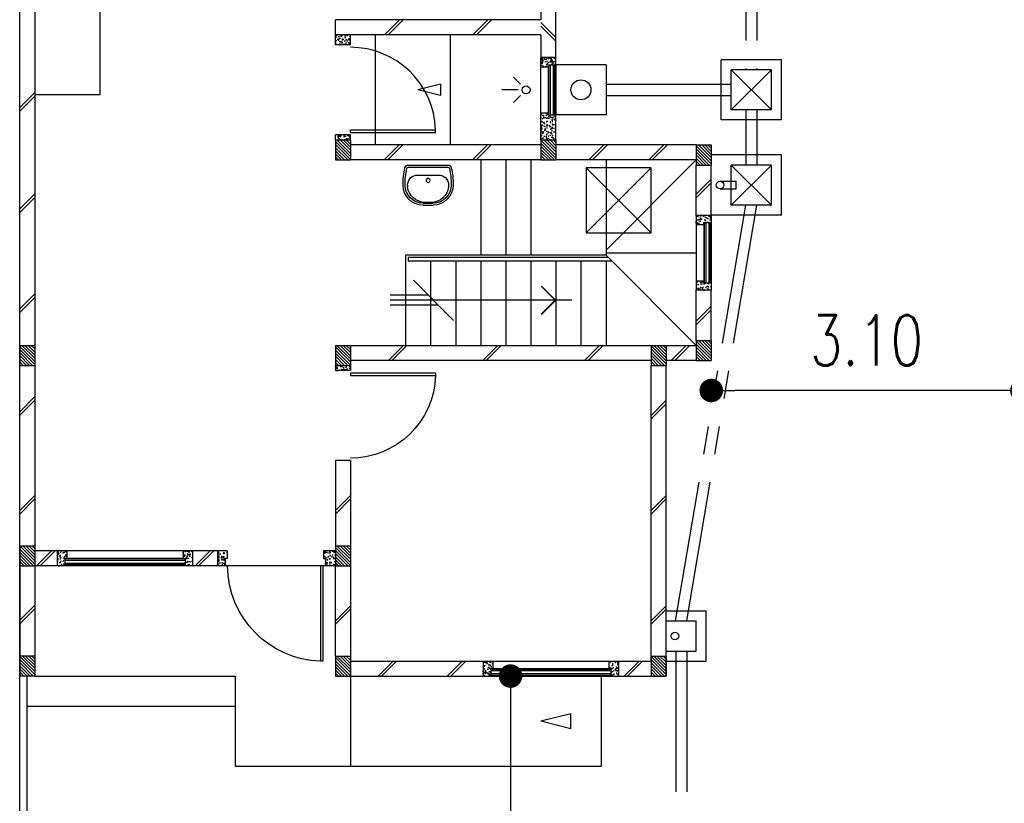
# Model space of a CAD drawing. Header units: millimetres. Extents: x 301 to 1479, y 491 to 1341.
# Tile 68 of 256: x 379.89 to 389.71, y 584.7 to 592.52. Entities that reach past the tile are written whole.
import ezdxf

# ---------------------------------------------------------------- set-up
doc = ezdxf.new("R2010")
doc.units = ezdxf.units.MM
doc.header["$LTSCALE"] = 1.5
doc.header["$MEASUREMENT"] = 0
for name, pattern in [('HIDDEN', [0.375, 0.25, -0.125]), ('HIDDEN2', [4.7625, 3.175, -1.5875]), ('PHANTOM2', [1.25, 0.625, -0.125, 0.125, -0.125, 0.125, -0.125])]:
    doc.linetypes.add(name, pattern=pattern)
for name, color, linetype in [('Blk', 7, 'Continuous'), ('Block', 46, 'Continuous'), ('boundary', 3, 'Continuous'), ('Boundary Wall', 64, 'Continuous'), ('BULUS', 2, 'Continuous'), ('BWCN', 4, 'Continuous'), ('DIM', 6, 'Continuous'), ('DOOR', 3, 'Continuous'), ('Ele', 8, 'Continuous'), ('HATCH', 7, 'Continuous'), ('Hatch Col. C1 GF Ext.', 84, 'Continuous'), ('Hatch Col. C3 GF', 10, 'Continuous'), ('Hatch Stub Col', 251, 'Continuous'), ('Kerb', 251, 'Continuous'), ('P. Gully trap', 42, 'Continuous'), ('Paving Block', 251, 'Continuous'), ('PVC Pipe 110', 69, 'Continuous'), ('PVC RWP 75', 77, 'Continuous'), ('SANIT', 8, 'Continuous'), ('WINDOW', 1, 'Continuous')]:
    doc.layers.add(name, color=color, linetype=linetype)
doc.styles.add('RS1', font='romans.shx', dxfattribs={"width": 0.75, "height": 0.5})
doc.dimstyles.new('Souillac5', dxfattribs={"dimscale": 0.5, "dimtxt": 0.5, "dimasz": 0.47, "dimexe": 0, "dimexo": 1, "dimgap": 0.5, "dimtad": 1, "dimzin": 0, "dimdsep": 46, "dimtxsty": 'RS1', "dimblk": 'DOT', "dimcen": 3, "dimse1": 1, "dimse2": 1, "dimclrd": 6, "dimclre": 6, "dimclrt": 7, "dimaunit": 1, "dimadec": 0, "dimazin": 0, "dimtfac": 1, "dimtofl": 0, "dimtmove": 1, "dimatfit": 3, "dimfxl": 1, "dimtolj": 1, "dimtzin": 0, "dimlwe": -1, "dimarcsym": 0})
pattern_1 = [(50, (422.03025, 161.862746), (0.071726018, -0.0062752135), [0.0075, -0.0825]), (355, (422.03025, 161.862746), (-0.013875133, 0.075219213), [0.006, -0.066]), (100.451444, (422.03623, 161.86222), (0.057850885, 0.068943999), [0.006374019, -0.070114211]), (46.1842, (422.03025, 161.88275), (0.106724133, -0.016551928), [0.01125, -0.12375]), (96.635635, (422.03914, 161.88137), (0.093466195, 0.09741186), [0.009561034, -0.105171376]), (351.184164, (422.03025, 161.88275), (0.093466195, 0.09741186), [0.009, -0.099]), (21, (422.04025, 161.877746), (0.059690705, -0.040261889), [0.0075, -0.0825]), (326, (422.04025, 161.877746), (0.024331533, 0.072515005), [0.006, -0.066]), (71.451445, (422.045225, 161.87439), (0.084022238, 0.032253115), [0.006374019, -0.070114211]), (37.5, (422.03025, 161.862746), (0.0012159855, 0.0332893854), [0, -0.0652, 0, -0.067, 0, -0.06625]), (7.5, (422.03025, 161.862746), (0.0263069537, 0.0394411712), [0, -0.0382, 0, -0.0637, 0, -0.02525]), (327.5, (422.00795, 161.862746), (0.0533822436, -0.0022554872), [0, -0.025, 0, -0.078, 0, -0.1035]), (317.5, (421.99795, 161.862746), (0.058318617, 0.010010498), [0, -0.0325, 0, -0.0518, 0, -0.0735])]
pattern_2 = [(315, (443.186696, 156.678336), (0.0154679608, 0.0154679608), [])]
pattern_3 = [(50, (418.371455, 161.912746), (0.071726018, -0.0062752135), [0.0075, -0.0825]), (355, (418.371455, 161.912746), (-0.013875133, 0.075219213), [0.006, -0.066]), (100.451444, (418.37743, 161.91222), (0.057850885, 0.068943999), [0.006374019, -0.070114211]), (46.1842, (418.371455, 161.93275), (0.106724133, -0.016551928), [0.01125, -0.12375]), (96.635635, (418.38035, 161.93137), (0.093466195, 0.09741186), [0.009561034, -0.105171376]), (351.184164, (418.37146, 161.93275), (0.093466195, 0.09741186), [0.009, -0.099]), (21, (418.381455, 161.927746), (0.059690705, -0.040261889), [0.0075, -0.0825]), (326, (418.381455, 161.927746), (0.024331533, 0.072515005), [0.006, -0.066]), (71.451445, (418.38643, 161.92439), (0.084022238, 0.032253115), [0.006374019, -0.070114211]), (37.5, (418.371455, 161.912746), (0.0012159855, 0.0332893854), [0, -0.0652, 0, -0.067, 0, -0.06625]), (7.5, (418.371455, 161.912746), (0.0263069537, 0.0394411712), [0, -0.0382, 0, -0.0637, 0, -0.02525]), (327.5, (418.349155, 161.912746), (0.0533822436, -0.0022554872), [0, -0.025, 0, -0.078, 0, -0.1035]), (317.5, (418.339155, 161.912746), (0.058318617, 0.010010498), [0, -0.0325, 0, -0.0518, 0, -0.0735])]

# ---------------------------------------------------------------- blocks, each defined once
blk = doc.blocks.new('Wh1')
at = {"layer": 'SANIT'}
for p, q in [((197.3, 0), (-197.3, 0)), ((197.3, -20), (-197.3, -20)), ((105, -100), (-105, -100)), ((-205, -200), (-205, -217.2)), ((205, -200), (205, -217.2)), ((50, -380), (-50, -380)), ((-30.2, -372.6), (30.2, -372.6)), ((50, -400), (-50, -400))]:
    blk.add_line(p, q, dxfattribs=at)
blk.add_circle((0, -153.8), 20, dxfattribs=at)
for centre, radius, start, end in [((0, -200), 250, 180, 180), ((0, -200), 250, 0, 0), ((-197.3, -35), 35, 90, 167.77757), ((197.3, -35), 35, 12.22243, 90), ((567.1, -200.6), 817.1, 167.77757, 179.95982), ((567.1, -200.6), 797.1, 167.77757, 179.95982), ((-197.3, -35), 15, 90, 167.77757), ((197.3, -35), 15, 12.22243, 90), ((-567.1, -200.6), 797.1, 0.04018, 12.22243), ((-567.1, -200.6), 817.1, 0.04018, 12.22243), ((-105, -200), 100, 90, 180), ((105, -200), 100, 0, 90), ((-50, -200), 200, 180, 270), ((-50, -200), 180, 180, 270), ((-30.2, -196.6), 176, 186.70755, 270.01296), ((30.2, -196.6), 176, 269.98704, 353.29245), ((50, -200), 180, 270, 0), ((50, -200), 200, 270, 0)]:
    blk.add_arc(centre, radius, start, end, dxfattribs=at)
blk = doc.blocks.new('Dr900')
at = {"layer": 'DOOR'}
for p, q in [((-50, 0), (-50, 850)), ((-25, 850), (-50, 850)), ((-25, 0), (-25, 850)), ((-25, 0), (-50, 0))]:
    blk.add_line(p, q, dxfattribs=at)
blk.add_arc((-24.3, -0.3), 850.7, 91.72797, 179.98222, dxfattribs=at)
blk = doc.blocks.new('Dr1000')
at = {"layer": 'DOOR'}
for p, q in [((-50, 0), (-50, 950)), ((-25, 950), (-50, 950)), ((-25, 0), (-25, 950)), ((-25, 0), (-50, 0))]:
    blk.add_line(p, q, dxfattribs=at)
blk.add_arc((-24.4, -0.2), 950.6, 91.54201, 179.98579, dxfattribs=at)
blk = doc.blocks.new('SSSU-D1')
at = {"layer": 'HATCH'}
h = blk.add_hatch(dxfattribs=at)
h.set_pattern_fill('ANSI31', color=256, scale=0.175, angle=630)
h.set_pattern_definition([(315, (-128.472678, 34.936787), (0.015467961, 0.015467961), [])])
h.paths.add_polyline_path([(9.75, 5.15), (9.6, 5.15), (9.6, 5.35), (9.75, 5.35)])
h = blk.add_hatch(dxfattribs=at)
h.set_pattern_fill('ANSI31', color=256, scale=0.175, angle=630)
h.set_pattern_definition([(315, (-130.522678, 34.936787), (0.015467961, 0.015467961), [])])
h.paths.add_polyline_path([(11.8, 5.15), (11.65, 5.15), (11.65, 5.35), (11.8, 5.35)])
h = blk.add_hatch(dxfattribs=at)
h.set_pattern_fill('ANSI31', color=256, scale=0.175, angle=630)
h.set_pattern_definition([(315, (-132.072678, 34.886787), (0.0154679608, 0.0154679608), [])])
h.paths.add_polyline_path([(13.35, 5.1), (13.2, 5.1), (13.2, 5.3), (13.35, 5.3)])
h = blk.add_hatch(dxfattribs=at)
h.set_pattern_fill('ANSI31', color=256, scale=0.175, angle=630)
h.set_pattern_definition([(315, (-132.072678, 32.936787), (0.0154679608, 0.0154679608), [])])
h.paths.add_polyline_path([(13.35, 3.15), (13.2, 3.15), (13.2, 3.35), (13.35, 3.35)])
h = blk.add_hatch(dxfattribs=at)
h.set_pattern_fill('ANSI31', color=256, scale=0.175, angle=630)
h.set_pattern_definition([(315, (-128.472678, 32.886787), (0.015467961, 0.015467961), [])])
h.paths.add_polyline_path([(9.75, 3.1), (9.6, 3.1), (9.6, 3.3), (9.75, 3.3)])
h = blk.add_hatch(dxfattribs=at)
h.set_pattern_fill('ANSI31', color=256, scale=0.175, angle=630)
h.set_pattern_definition([(315, (-131.622678, 32.886787), (0.015467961, 0.015467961), [])])
h.paths.add_polyline_path([(12.9, 3.1), (12.75, 3.1), (12.75, 3.3), (12.9, 3.3)])
h = blk.add_hatch(dxfattribs=at)
h.set_pattern_fill('ANSI31', color=256, scale=0.175, angle=630)
h.set_pattern_definition([(315, (-128.472678, 30.886787), (0.015467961, 0.015467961), [])])
h.paths.add_polyline_path([(9.75, 1.1), (9.6, 1.1), (9.6, 1.3), (9.75, 1.3)])
h = blk.add_hatch(dxfattribs=at)
h.set_pattern_fill('ANSI31', color=256, scale=0.175, angle=630)
h.set_pattern_definition([(315, (-128.472678, 29.786787), (0.015467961, 0.015467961), [])])
h.paths.add_polyline_path([(9.75, 0), (9.6, 0), (9.6, 0.2), (9.75, 0.2)])
h = blk.add_hatch(dxfattribs=at)
h.set_pattern_fill('ANSI31', color=256, scale=0.175, angle=630)
h.set_pattern_definition([(315, (-131.622678, 29.786787), (0.015467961, 0.015467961), [])])
h.paths.add_polyline_path([(12.9, 0), (12.75, 0), (12.75, 0.2), (12.9, 0.2)])
at = {"layer": 'Hatch Col. C1 GF Ext.'}
h = blk.add_hatch(dxfattribs=at)
h.set_pattern_fill('ANSI31', color=256, scale=0.175, angle=-90)
h.set_pattern_definition(pattern_2)
h.paths.add_polyline_path([(6.6, 3.1), (6.45, 3.1), (6.45, 3.3), (6.6, 3.3)])
h = blk.add_hatch(dxfattribs=at)
h.set_pattern_fill('ANSI31', color=256, scale=0.175, angle=-90)
h.set_pattern_definition(pattern_2)
h.paths.add_polyline_path([(6.6, 0), (6.45, 0), (6.45, 0.2), (6.6, 0.2)])
at = {"layer": 'Hatch Col. C3 GF'}
h = blk.add_hatch(dxfattribs=at)
h.set_pattern_fill('ANSI31', color=256, scale=0.175, angle=-90)
h.set_pattern_definition([(315, (443.186696, 156.728336), (0.0154679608, 0.0154679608), [])])
h.paths.add_polyline_path([(6.6, 1.1), (6.45, 1.1), (6.45, 1.3), (6.6, 1.3)])
at = {"layer": 'Hatch Stub Col', "linetype": 'ByBlock'}
h = blk.add_hatch(dxfattribs=at)
h.set_pattern_fill('AR-CONC', color=256, scale=0.01, angle=720)
h.set_pattern_definition([(50, (418.271455, 162.012746), (0.071726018, -0.0062752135), [0.0075, -0.0825]), (355, (418.271455, 162.012746), (-0.013875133, 0.075219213), [0.006, -0.066]), (100.451444, (418.27743, 162.01222), (0.057850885, 0.068943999), [0.006374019, -0.070114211]), (46.1842, (418.271455, 162.03275), (0.106724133, -0.016551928), [0.01125, -0.12375]), (96.635635, (418.28035, 162.03137), (0.093466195, 0.09741186), [0.009561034, -0.105171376]), (351.184164, (418.27146, 162.03275), (0.093466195, 0.09741186), [0.009, -0.099]), (21, (418.281455, 162.027746), (0.059690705, -0.040261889), [0.0075, -0.0825]), (326, (418.281455, 162.027746), (0.024331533, 0.072515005), [0.006, -0.066]), (71.451445, (418.28643, 162.02439), (0.084022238, 0.032253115), [0.006374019, -0.070114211]), (37.5, (418.271455, 162.012746), (0.0012159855, 0.0332893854), [0, -0.0652, 0, -0.067, 0, -0.06625]), (7.5, (418.271455, 162.012746), (0.0263069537, 0.0394411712), [0, -0.0382, 0, -0.0637, 0, -0.02525]), (327.5, (418.249155, 162.012746), (0.0533822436, -0.0022554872), [0, -0.025, 0, -0.078, 0, -0.1035]), (317.5, (418.239155, 162.012746), (0.058318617, 0.010010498), [0, -0.0325, 0, -0.0518, 0, -0.0735])])
h.paths.add_polyline_path([(9.6, 6.3), (9.6, 6.4), (9.75, 6.4), (9.75, 6.3)])
h = blk.add_hatch(dxfattribs=at)
h.set_pattern_fill('AR-CONC', color=256, scale=0.01, angle=720)
h.set_pattern_definition([(50, (422.03025, 162.012746), (0.071726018, -0.0062752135), [0.0075, -0.0825]), (355, (422.03025, 162.012746), (-0.013875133, 0.075219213), [0.006, -0.066]), (100.451444, (422.03623, 162.01222), (0.057850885, 0.068943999), [0.006374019, -0.070114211]), (46.1842, (422.03025, 162.03275), (0.106724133, -0.016551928), [0.01125, -0.12375]), (96.635635, (422.03914, 162.03137), (0.093466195, 0.09741186), [0.009561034, -0.105171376]), (351.184164, (422.03025, 162.03275), (0.093466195, 0.09741186), [0.009, -0.099]), (21, (422.04025, 162.027746), (0.059690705, -0.040261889), [0.0075, -0.0825]), (326, (422.04025, 162.027746), (0.024331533, 0.072515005), [0.006, -0.066]), (71.451445, (422.045225, 162.02439), (0.084022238, 0.032253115), [0.006374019, -0.070114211]), (37.5, (422.03025, 162.012746), (0.0012159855, 0.0332893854), [0, -0.0652, 0, -0.067, 0, -0.06625]), (7.5, (422.03025, 162.012746), (0.0263069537, 0.0394411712), [0, -0.0382, 0, -0.0637, 0, -0.02525]), (327.5, (422.00795, 162.012746), (0.0533822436, -0.0022554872), [0, -0.025, 0, -0.078, 0, -0.1035]), (317.5, (421.99795, 162.012746), (0.058318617, 0.010010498), [0, -0.0325, 0, -0.0518, 0, -0.0735])])
h.paths.add_polyline_path([(11.725, 6.1), (11.725, 6.08), (11.65, 6.08), (11.65, 6.175), (11.8, 6.175), (11.8, 6.1)])
h = blk.add_hatch(dxfattribs=at)
h.set_pattern_fill('AR-CONC', color=256, scale=0.01, angle=720)
h.set_pattern_definition([(50, (461.012857, 47.178006), (0.071726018, -0.0062752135), [0.0075, -0.0825]), (355, (461.01286, 47.17801), (-0.013875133, 0.075219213), [0.006, -0.066]), (100.451444, (461.018834, 47.17748), (0.057850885, 0.068943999), [0.006374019, -0.070114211]), (46.1842, (461.01286, 47.19801), (0.106724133, -0.016551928), [0.01125, -0.12375]), (96.635635, (461.02175, 47.19663), (0.093466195, 0.09741186), [0.009561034, -0.105171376]), (351.184164, (461.01286, 47.19801), (0.093466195, 0.09741186), [0.009, -0.099]), (21, (461.022857, 47.193006), (0.059690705, -0.040261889), [0.0075, -0.0825]), (326, (461.02286, 47.19301), (0.024331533, 0.072515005), [0.006, -0.066]), (71.451445, (461.02783, 47.18965), (0.084022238, 0.032253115), [0.006374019, -0.070114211]), (37.5, (461.012857, 47.178006), (0.0012159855, 0.0332893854), [0, -0.0652, 0, -0.067, 0, -0.06625]), (7.5, (461.012857, 47.178006), (0.0263069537, 0.0394411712), [0, -0.0382, 0, -0.0637, 0, -0.02525]), (327.5, (460.990557, 47.178006), (0.0533822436, -0.0022554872), [0, -0.025, 0, -0.078, 0, -0.1035]), (317.5, (460.980557, 47.178006), (0.058318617, 0.010010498), [0, -0.0325, 0, -0.0518, 0, -0.0735])])
h.paths.add_polyline_path([(11.65, 5.35), (11.8, 5.35), (11.8, 5.6), (11.725, 5.6), (11.725, 5.62), (11.65, 5.62)])
h = blk.add_hatch(dxfattribs=at)
h.set_pattern_fill('AR-CONC', color=256, scale=0.01, angle=720)
h.set_pattern_definition([(50, (422.03025, 161.837746), (0.071726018, -0.0062752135), [0.0075, -0.0825]), (355, (422.03025, 161.837746), (-0.013875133, 0.075219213), [0.006, -0.066]), (100.451444, (422.03623, 161.83722), (0.057850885, 0.068943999), [0.006374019, -0.070114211]), (46.1842, (422.03025, 161.85775), (0.106724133, -0.016551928), [0.01125, -0.12375]), (96.635635, (422.03914, 161.85637), (0.093466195, 0.09741186), [0.009561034, -0.105171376]), (351.184164, (422.03025, 161.85775), (0.093466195, 0.09741186), [0.009, -0.099]), (21, (422.04025, 161.852746), (0.059690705, -0.040261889), [0.0075, -0.0825]), (326, (422.04025, 161.852746), (0.024331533, 0.072515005), [0.006, -0.066]), (71.451445, (422.045225, 161.84939), (0.084022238, 0.032253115), [0.006374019, -0.070114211]), (37.5, (422.03025, 161.837746), (0.0012159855, 0.0332893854), [0, -0.0652, 0, -0.067, 0, -0.06625]), (7.5, (422.03025, 161.837746), (0.0263069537, 0.0394411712), [0, -0.0382, 0, -0.0637, 0, -0.02525]), (327.5, (422.00795, 161.837746), (0.0533822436, -0.0022554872), [0, -0.025, 0, -0.078, 0, -0.1035]), (317.5, (421.99795, 161.837746), (0.058318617, 0.010010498), [0, -0.0325, 0, -0.0518, 0, -0.0735])])
h.paths.add_polyline_path([(9.6, 5.4), (9.75, 5.4), (9.75, 5.35), (9.6, 5.35)])
h = blk.add_hatch(dxfattribs=at)
h.set_pattern_fill('AR-CONC', color=256, scale=0.01, angle=720)
h.set_pattern_definition(pattern_1)
h.paths.add_polyline_path([(13.2, 4.6), (13.35, 4.6), (13.35, 4.525), (13.275, 4.525), (13.275, 4.505), (13.2, 4.505)])
h = blk.add_hatch(dxfattribs=at)
h.set_pattern_fill('AR-CONC', color=256, scale=0.01, angle=720)
h.set_pattern_definition(pattern_1)
h.paths.add_polyline_path([(13.2, 3.945), (13.275, 3.945), (13.275, 3.925), (13.35, 3.925), (13.35, 3.85), (13.2, 3.85)])
h = blk.add_hatch(dxfattribs=at)
h.set_pattern_fill('AR-CONC', color=256, scale=0.01, angle=720)
h.set_pattern_definition(pattern_1)
h.paths.add_polyline_path([(9.6, 3.1), (9.75, 3.1), (9.75, 3.05), (9.6, 3.05)])
h = blk.add_hatch(dxfattribs=at)
h.set_pattern_fill('AR-CONC', color=256, scale=0.01, angle=720)
h.set_pattern_definition(pattern_3)
h.paths.add_polyline_path([(6.8254, 1.25), (6.9204, 1.25), (6.9204, 1.175), (6.9004, 1.175), (6.9004, 1.1), (6.8254, 1.1)])
h = blk.add_hatch(dxfattribs=at)
h.set_pattern_fill('AR-CONC', color=256, scale=0.01, angle=720)
h.set_pattern_definition(pattern_3)
h.paths.add_polyline_path([(8.0804, 1.25), (8.1754, 1.25), (8.1754, 1.1), (8.1004, 1.1), (8.1004, 1.175), (8.0804, 1.175)])
h = blk.add_hatch(dxfattribs=at)
h.set_pattern_fill('AR-CONC', color=256, scale=0.01, angle=720)
h.set_pattern_definition(pattern_3)
h.paths.add_polyline_path([(8.425, 1.25), (8.52, 1.25), (8.52, 1.175), (8.5, 1.175), (8.5, 1.1), (8.425, 1.1)])
h = blk.add_hatch(dxfattribs=at)
h.set_pattern_fill('AR-CONC', color=256, scale=0.01, angle=720)
h.set_pattern_definition([(50, (422.03025, 161.912746), (0.071726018, -0.0062752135), [0.0075, -0.0825]), (355, (422.03025, 161.912746), (-0.013875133, 0.075219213), [0.006, -0.066]), (100.451444, (422.03623, 161.91222), (0.057850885, 0.068943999), [0.006374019, -0.070114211]), (46.1842, (422.03025, 161.93275), (0.106724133, -0.016551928), [0.01125, -0.12375]), (96.635635, (422.03914, 161.93137), (0.093466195, 0.09741186), [0.009561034, -0.105171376]), (351.184164, (422.03025, 161.93275), (0.093466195, 0.09741186), [0.009, -0.099]), (21, (422.04025, 161.927746), (0.059690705, -0.040261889), [0.0075, -0.0825]), (326, (422.04025, 161.927746), (0.024331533, 0.072515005), [0.006, -0.066]), (71.451445, (422.045225, 161.92439), (0.084022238, 0.032253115), [0.006374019, -0.070114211]), (37.5, (422.03025, 161.912746), (0.0012159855, 0.0332893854), [0, -0.0652, 0, -0.067, 0, -0.06625]), (7.5, (422.03025, 161.912746), (0.0263069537, 0.0394411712), [0, -0.0382, 0, -0.0637, 0, -0.02525]), (327.5, (422.00795, 161.912746), (0.0533822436, -0.0022554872), [0, -0.025, 0, -0.078, 0, -0.1035]), (317.5, (421.99795, 161.912746), (0.058318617, 0.010010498), [0, -0.0325, 0, -0.0518, 0, -0.0735])])
h.paths.add_polyline_path([(9.48, 1.25), (9.6, 1.25), (9.6, 1.1), (9.5, 1.1), (9.5, 1.175), (9.48, 1.175)])
h = blk.add_hatch(dxfattribs=at)
h.set_pattern_fill('AR-CONC', color=256, scale=0.01, angle=720)
h.set_pattern_definition(pattern_1)
h.paths.add_polyline_path([(11.0746, 0.15), (11.1696, 0.15), (11.1696, 0.075), (11.1496, 0.075), (11.1496, 0), (11.0746, 0)])
h = blk.add_hatch(dxfattribs=at)
h.set_pattern_fill('AR-CONC', color=256, scale=0.01, angle=720)
h.set_pattern_definition(pattern_1)
h.paths.add_polyline_path([(12.3296, 0.15), (12.4246, 0.15), (12.4246, 0), (12.3496, 0), (12.3496, 0.075), (12.3296, 0.075)])
at = {"layer": 'Block', "linetype": 'ByBlock'}
for p, q in [((6.6, 7.6), (6.6, 3.3)), ((11.65, 6.775), (11.65, 6.55)), ((11.8, 6.175), (11.8, 6.775)), ((11.65, 6.55), (9.6, 6.55)), ((9.6, 6.4), (9.6, 6.55)), ((11.65, 6.4), (9.6, 6.4)), ((11.65, 6.4), (11.65, 6.175)), ((11.65, 5.3), (9.75, 5.3)), ((13.2, 5.3), (11.8, 5.3)), ((11.65, 5.15), (9.75, 5.15)), ((13.2, 5.15), (11.8, 5.15)), ((13.2, 4.6), (13.2, 5.1)), ((13.35, 4.6), (13.35, 5.1)), ((13.2, 3.35), (13.2, 3.85)), ((13.35, 3.35), (13.35, 3.85)), ((9.75, 3.3), (12.75, 3.3)), ((12.9, 3.3), (13.2, 3.3)), ((12.75, 3.15), (9.75, 3.15)), ((13.2, 3.15), (12.9, 3.15)), ((6.6, 3.1), (6.6, 1.3)), ((12.75, 0.15), (12.75, 3.1)), ((12.9, 0), (12.9, 3.1)), ((9.75, 2.15), (9.6, 2.15)), ((9.6, 2.15), (9.6, 1.3)), ((9.75, 2.15), (9.75, 1.3)), ((6.8254, 1.25), (6.6, 1.25)), ((8.425, 1.25), (8.1754, 1.25)), ((6.45, 1.1), (6.45, 0.2)), ((6.8254, 1.1), (6.6, 1.1)), ((6.6, 1.1), (6.6, 0.2)), ((8.425, 1.1), (8.1754, 1.1)), ((9.6, 0.2), (9.6, 1.1)), ((9.75, 1.1), (9.75, 0.2)), ((9.75, 0.15), (11.0746, 0.15)), ((12.4246, 0.15), (12.75, 0.15)), ((9.75, 0), (11.0746, 0)), ((12.4246, 0), (12.75, 0))]:
    blk.add_line(p, q, dxfattribs=at)
at = {"layer": 'Boundary Wall', "linetype": 'ByBlock'}
blk.add_line((6.525, -1.555), (6.525, 0), dxfattribs=at)
at = {"layer": 'BULUS', "linetype": 'ByBlock'}
for p, q in [((10.325, 4.1754), (10.325, 4.1404)), ((12.325, 4.1754), (10.325, 4.1754)), ((12.36, 4.1404), (10.325, 4.1404))]:
    blk.add_line(p, q, dxfattribs=at)
at = {"layer": 'BWCN'}
for p, q in [((9.6, 6.3), (9.6, 6.4)), ((9.75, 6.3), (9.75, 6.4)), ((9.75, 6.3), (9.6, 6.3)), ((11.65, 6.08), (11.65, 6.175)), ((11.65, 6.175), (11.8, 6.175)), ((11.725, 6.1), (11.8, 6.1)), ((11.725, 6.08), (11.725, 6.1)), ((11.8, 6.1), (11.8, 6.175)), ((11.65, 6.08), (11.725, 6.08)), ((11.65, 5.62), (11.725, 5.62)), ((11.65, 5.35), (11.65, 5.62)), ((11.725, 5.62), (11.725, 5.6)), ((11.725, 5.6), (11.8, 5.6)), ((11.8, 5.35), (11.8, 5.6)), ((9.75, 5.4), (9.6, 5.4)), ((9.6, 5.35), (9.6, 5.4)), ((9.6, 5.35), (9.75, 5.35)), ((9.6, 5.35), (9.6, 5.15)), ((9.75, 5.35), (9.75, 5.4)), ((9.75, 5.35), (9.75, 5.15)), ((11.65, 5.35), (11.8, 5.35)), ((11.65, 5.35), (11.65, 5.15)), ((11.8, 5.35), (11.8, 5.15)), ((13.2, 5.3), (13.35, 5.3)), ((13.2, 5.3), (13.2, 5.1)), ((13.35, 5.3), (13.35, 5.1)), ((9.6, 5.15), (9.75, 5.15)), ((11.65, 5.15), (11.8, 5.15)), ((13.2, 5.1), (13.35, 5.1)), ((13.2, 4.6), (13.2, 4.505)), ((13.275, 4.525), (13.35, 4.525)), ((13.275, 4.505), (13.275, 4.525)), ((13.35, 4.6), (13.35, 4.525)), ((13.2, 4.505), (13.275, 4.505)), ((13.2, 3.945), (13.275, 3.945)), ((13.2, 3.945), (13.2, 3.85)), ((13.275, 3.945), (13.275, 3.925)), ((13.275, 3.925), (13.35, 3.925)), ((13.35, 3.925), (13.35, 3.85)), ((13.2, 3.35), (13.35, 3.35)), ((13.2, 3.35), (13.2, 3.15)), ((13.35, 3.35), (13.35, 3.15)), ((6.45, 3.3), (6.6, 3.3)), ((6.45, 3.3), (6.45, 3.1)), ((6.6, 3.3), (6.6, 3.1)), ((9.6, 3.3), (9.75, 3.3)), ((9.6, 3.3), (9.6, 3.1)), ((9.75, 3.3), (9.75, 3.1)), ((12.75, 3.3), (12.9, 3.3)), ((12.75, 3.3), (12.75, 3.1)), ((12.9, 3.3), (12.9, 3.1)), ((13.2, 3.15), (13.35, 3.15)), ((6.45, 3.1), (6.6, 3.1)), ((9.6, 3.1), (9.6, 3.05)), ((9.6, 3.1), (9.75, 3.1)), ((9.75, 3.05), (9.6, 3.05)), ((9.75, 3.1), (9.75, 3.05)), ((12.75, 3.1), (12.9, 3.1)), ((6.45, 1.3), (6.6, 1.3)), ((6.45, 1.3), (6.45, 1.1)), ((6.6, 1.3), (6.6, 1.1)), ((9.6, 1.3), (9.75, 1.3)), ((9.6, 1.3), (9.6, 1.1)), ((9.75, 1.3), (9.75, 1.1)), ((6.8254, 1.25), (6.8254, 1.1)), ((6.9204, 1.25), (6.8254, 1.25)), ((6.9204, 1.25), (6.9204, 1.175)), ((8.0804, 1.25), (8.0804, 1.175)), ((8.1754, 1.25), (8.0804, 1.25)), ((8.1754, 1.25), (8.1754, 1.1)), ((8.52, 1.25), (8.425, 1.25)), ((8.425, 1.25), (8.425, 1.1)), ((8.52, 1.25), (8.52, 1.175)), ((9.6, 1.25), (9.48, 1.25)), ((9.48, 1.25), (9.48, 1.175)), ((6.45, 1.1), (6.6, 1.1)), ((6.9004, 1.1), (6.8254, 1.1)), ((6.9004, 1.175), (6.9004, 1.1)), ((6.9204, 1.175), (6.9004, 1.175)), ((8.0804, 1.175), (8.1004, 1.175)), ((8.1004, 1.175), (8.1004, 1.1)), ((8.1754, 1.1), (8.1004, 1.1)), ((8.5, 1.1), (8.425, 1.1)), ((8.5, 1.175), (8.5, 1.1)), ((8.52, 1.175), (8.5, 1.175)), ((9.48, 1.175), (9.5, 1.175)), ((9.5, 1.175), (9.5, 1.1)), ((9.6, 1.1), (9.5, 1.1)), ((9.6, 1.1), (9.75, 1.1)), ((6.45, 0.2), (6.45, 0)), ((6.6, 0.2), (6.45, 0.2)), ((6.6, 0.2), (6.6, 0)), ((9.6, 0.2), (9.75, 0.2)), ((9.6, 0.2), (9.6, 0)), ((9.75, 0.2), (9.75, 0)), ((12.75, 0.2), (12.9, 0.2)), ((12.75, 0.2), (12.75, 0)), ((12.9, 0.2), (12.9, 0)), ((11.0746, 0.15), (11.0746, 0)), ((11.0746, 0.15), (11.1696, 0.15)), ((11.1696, 0.15), (11.1696, 0.075)), ((12.3296, 0.15), (12.3296, 0.075)), ((12.3296, 0.15), (12.4246, 0.15)), ((12.4246, 0.15), (12.4246, 0)), ((6.6, 0), (6.45, 0)), ((9.6, 0), (9.75, 0)), ((11.0746, 0), (11.1496, 0)), ((11.1496, 0.075), (11.1496, 0)), ((11.1696, 0.075), (11.1496, 0.075)), ((12.3296, 0.075), (12.3496, 0.075)), ((12.3496, 0.075), (12.3496, 0)), ((12.3496, 0), (12.4246, 0)), ((12.75, 0), (12.9, 0))]:
    blk.add_line(p, q, dxfattribs=at)
at = {"layer": 'BWCN', "linetype": 'ByBlock'}
for p, q in [((13.2, 4.6), (13.35, 4.6)), ((13.35, 3.85), (13.2, 3.85))]:
    blk.add_line(p, q, dxfattribs=at)
at = {"layer": 'Ele'}
for p, q in [((7.25, 7), (7.25, 5.8)), ((10, 5.3), (10, 6.4)), ((10.75, 5.3), (10.75, 6.4)), ((11.73, 5.6), (11.73, 6.1)), ((11.79, 5.6), (11.79, 6.1)), ((11.8, 6.1), (11.8, 5.6)), ((11.65, 5.62), (11.65, 6.08)), ((11.725, 5.62), (11.725, 6.08)), ((11.4455, 5.9067), (11.3754, 5.9768)), ((7.25, 5.8), (6.6, 5.8)), ((11.422, 5.85), (11.2609, 5.85)), ((11.4455, 5.7933), (11.3754, 5.7232)), ((11.05, 5.15), (11.05, 4.2)), ((11.3, 5.15), (11.3, 4.2)), ((11.55, 5.15), (11.55, 4.2)), ((13.28, 4.525), (13.28, 3.925)), ((13.34, 4.525), (13.34, 3.925)), ((13.35, 4.525), (13.35, 3.925)), ((13.2, 4.505), (13.2, 3.945)), ((13.275, 4.505), (13.275, 3.945)), ((10.3, 4.2), (10.3, 3.3)), ((12.3, 4.2), (10.3, 4.2)), ((10.55, 4.1404), (10.55, 3.3)), ((10.8, 4.1404), (10.8, 3.3)), ((11.05, 4.1404), (11.05, 3.3)), ((11.3, 4.1404), (11.3, 3.3)), ((11.55, 4.1404), (11.55, 3.3)), ((11.8, 4.1404), (11.8, 3.3)), ((12.05, 4.1404), (12.05, 3.3)), ((12.3, 4.1404), (12.3, 3.3)), ((10.7799, 3.55), (10.3799, 3.95)), ((10.5299, 3.8), (10.1472, 3.8)), ((11.9591, 3.75), (10.1472, 3.75)), ((10.6299, 3.7), (10.1472, 3.7)), ((8.0804, 1.25), (6.9204, 1.25)), ((8.1004, 1.17), (6.9004, 1.17)), ((8.1004, 1.11), (6.9004, 1.11)), ((8.1004, 1.1), (6.9004, 1.1)), ((8.0804, 1.175), (6.9204, 1.175)), ((9.5, 1.1), (8.5, 1.1)), ((11.1696, 0.15), (12.3296, 0.15)), ((6.6, 0), (8.6, 0)), ((8.6, 0), (8.6, -0.9)), ((9.75, 0), (9.75, -0.9)), ((11.1496, 0.07), (12.3496, 0.07)), ((11.1496, 0.01), (12.3496, 0.01)), ((11.1496, 0), (12.3496, 0)), ((11.1696, 0.075), (12.3296, 0.075)), ((12.25, 0), (12.25, -0.9)), ((6.525, -0.3), (8.6, -0.3)), ((8.6, -0.9), (12.25, -0.9))]:
    blk.add_line(p, q, dxfattribs=at)
at = {"layer": 'Ele', "linetype": 'HIDDEN', "ltscale": 10}
for p, q in [((12.3, 5.15), (12.3, 4.2)), ((13.2, 5.15), (12.3, 4.25)), ((12.3, 4.225), (13.2, 4.225)), ((13.2, 3.3), (12.3, 4.2))]:
    blk.add_line(p, q, dxfattribs=at)
at = {"layer": 'Ele', "linetype": 'ByBlock'}
blk.add_line((11.9485, -0.525), (11.9485, -0.375), dxfattribs=at)
at = {"layer": 'Ele', "const_width": 0.015}
blk.add_lwpolyline([(11.6535, 3.8914), (11.7949, 3.75), (11.6535, 3.6086)], dxfattribs=at)
at = {"layer": 'Ele'}
blk.add_circle((11.5021, 5.85), 0.04, dxfattribs=at)
at = {"layer": 'HATCH'}
for p, q in [((10.2398, 6.55), (10.0898, 6.4)), ((10.2751, 6.55), (10.1251, 6.4)), ((11.1222, 6.55), (10.9722, 6.4)), ((11.1575, 6.55), (11.0075, 6.4)), ((11.8, 6.3713), (11.65, 6.5213)), ((11.8, 6.3359), (11.65, 6.4859)), ((6.45, 5.6739), (6.6, 5.8239)), ((6.45, 5.6385), (6.6, 5.7885)), ((10.2365, 5.3), (10.0865, 5.15)), ((10.2719, 5.3), (10.1219, 5.15)), ((11.1189, 5.3), (10.9689, 5.15)), ((11.1543, 5.3), (11.0043, 5.15)), ((12.2782, 5.3), (12.1282, 5.15)), ((12.3136, 5.3), (12.1636, 5.15)), ((12.8766, 5.3), (12.7266, 5.15)), ((12.9119, 5.3), (12.7619, 5.15)), ((13.2, 4.8077), (13.35, 4.9577)), ((13.2, 4.7724), (13.35, 4.9224)), ((6.45, 4.662), (6.6, 4.812)), ((6.45, 4.6267), (6.6, 4.7767)), ((6.45, 3.6633), (6.6, 3.8133)), ((6.45, 3.628), (6.6, 3.778)), ((13.2, 3.5406), (13.35, 3.6906)), ((13.2, 3.5052), (13.35, 3.6552)), ((10.2783, 3.3), (10.1283, 3.15)), ((10.3137, 3.3), (10.1637, 3.15)), ((11.2197, 3.3), (11.0697, 3.15)), ((11.255, 3.3), (11.105, 3.15)), ((12.2362, 3.3), (12.0862, 3.15)), ((12.2715, 3.3), (12.1215, 3.15)), ((13.1006, 3.3), (12.9506, 3.15)), ((13.1359, 3.3), (12.9859, 3.15)), ((6.45, 2.6384), (6.6, 2.7884)), ((6.45, 2.603), (6.6, 2.753)), ((12.75, 2.6018), (12.9, 2.7518)), ((12.75, 2.5664), (12.9, 2.7164)), ((6.45, 1.6528), (6.6, 1.8028)), ((9.6, 1.6528), (9.75, 1.8028)), ((12.75, 1.6528), (12.9, 1.8028)), ((6.45, 1.6174), (6.6, 1.7674)), ((9.6, 1.6174), (9.75, 1.7674)), ((12.75, 1.6174), (12.9, 1.7674)), ((6.7683, 1.25), (6.6183, 1.1)), ((6.8036, 1.25), (6.6536, 1.1)), ((8.3503, 1.25), (8.2003, 1.1)), ((8.3856, 1.25), (8.2356, 1.1)), ((6.45, 0.5576), (6.6, 0.7076)), ((9.6, 0.552), (9.75, 0.702)), ((12.75, 0.552), (12.9, 0.702)), ((6.45, 0.5223), (6.6, 0.6723)), ((9.6, 0.5167), (9.75, 0.6667)), ((12.75, 0.5167), (12.9, 0.6667)), ((10.1751, 0.15), (10.0251, 0)), ((10.2105, 0.15), (10.0605, 0)), ((10.8662, 0.15), (10.7162, 0)), ((10.9015, 0.15), (10.7515, 0)), ((12.6303, 0.15), (12.4803, 0)), ((12.6657, 0.15), (12.5157, 0))]:
    blk.add_line(p, q, dxfattribs=at)
at = {"layer": 'Kerb'}
for p, q in [((12.3, 6.1), (11.8, 6.1)), ((12.3, 6.1), (12.3, 5.6)), ((14.05, 6.15), (13.45, 6.15)), ((13.45, 5.55), (13.45, 6.15)), ((14.05, 5.55), (14.05, 6.15)), ((13.55, 5.65), (13.55, 6.05)), ((13.95, 6.05), (13.55, 6.05)), ((13.95, 6.05), (13.55, 5.65)), ((13.95, 5.65), (13.55, 6.05)), ((13.95, 5.65), (13.95, 6.05)), ((12.3, 5.6), (11.8, 5.6)), ((13.95, 5.65), (13.55, 5.65)), ((14.05, 5.55), (13.45, 5.55)), ((14.05, 5.2), (13.35, 5.2)), ((14.05, 4.6), (14.05, 5.2)), ((13.55, 4.7), (13.55, 5.1)), ((13.95, 5.1), (13.55, 5.1)), ((13.95, 5.1), (13.55, 4.7)), ((13.95, 4.7), (13.55, 5.1)), ((13.95, 4.7), (13.95, 5.1)), ((13.95, 4.7), (13.55, 4.7)), ((14.05, 4.6), (13.35, 4.6)), ((12.9, 0.65), (13.3, 0.65)), ((13.3, 0.15), (13.3, 0.65)), ((12.9, 0.55), (13.2, 0.55)), ((13.2, 0.25), (13.2, 0.55)), ((12.9, 0.25), (13.2, 0.25)), ((12.9, 0.15), (13.3, 0.15))]:
    blk.add_line(p, q, dxfattribs=at)
at = {"layer": 'P. Gully trap'}
blk.add_circle((12.05, 5.85), 0.1, dxfattribs=at)
at = {"layer": 'Paving Block', "linetype": 'ByBlock'}
for p, q in [((10.6476, 5.9063), (10.4226, 5.85)), ((10.6476, 5.9063), (10.6476, 5.7938)), ((10.6476, 5.7938), (10.4226, 5.85)), ((11.9485, -0.375), (11.6485, -0.45)), ((11.9485, -0.525), (11.6485, -0.45))]:
    blk.add_line(p, q, dxfattribs=at)
at = {"layer": 'PVC Pipe 110', "linetype": 'PHANTOM2', "ltscale": 1.5}
for p, q in [((13.695, 7.75), (13.695, 6.05)), ((13.805, 7.75), (13.805, 6.05)), ((12.3, 5.905), (13.55, 5.905)), ((12.3, 5.795), (13.55, 5.795)), ((13.695, 5.65), (13.695, 5.1)), ((13.805, 5.65), (13.805, 5.1)), ((12.9942, 0.55), (13.6942, 4.7)), ((13.1058, 0.55), (13.8058, 4.7)), ((12.995, 0.25), (12.995, -2.15)), ((13.105, 0.25), (13.105, -2.15))]:
    blk.add_line(p, q, dxfattribs=at)
at = {"layer": 'PVC Pipe 110', "linetype": 'PHANTOM2', "ltscale": 10}
for p, q in [((13.4375, 4.9375), (13.6, 4.9375)), ((13.6, 4.8625), (13.6, 4.9375)), ((13.4375, 4.8625), (13.6, 4.8625))]:
    blk.add_line(p, q, dxfattribs=at)
at = {"layer": 'PVC RWP 75'}
for centre in [(13.4375, 4.9), (12.9875, 0.4), (12.9875, 0.4)]:
    blk.add_circle(centre, 0.0375, dxfattribs=at)
at = {"layer": 'SANIT', "linetype": 'HIDDEN2', "ltscale": 100}
for p, q in [((12.7504, 5.0718), (12.1004, 5.0718)), ((12.1004, 5.0718), (12.1004, 4.4218)), ((12.7504, 5.0718), (12.1004, 4.4218)), ((12.1004, 5.0718), (12.7504, 4.4218)), ((12.7504, 4.4218), (12.7504, 5.0718)), ((12.1004, 4.4218), (12.7504, 4.4218))]:
    blk.add_line(p, q, dxfattribs=at)
at = {"layer": 'WINDOW', "linetype": 'HIDDEN2', "ltscale": 0.5}
for p, q in [((11.745, 5.6), (11.745, 6.1)), ((11.775, 5.6), (11.775, 6.1)), ((13.295, 4.525), (13.295, 3.925)), ((13.325, 4.525), (13.325, 3.925))]:
    blk.add_line(p, q, dxfattribs=at)
at = {"layer": 'WINDOW'}
for p, q in [((8.1004, 1.155), (6.9004, 1.155)), ((8.1004, 1.125), (6.9004, 1.125)), ((11.1496, 0.055), (12.3496, 0.055)), ((11.1496, 0.025), (12.3496, 0.025))]:
    blk.add_line(p, q, dxfattribs=at)
at = {"layer": 'DOOR', "yscale": 0.001, "zscale": 0.001}
for name, p, xscale, rotation in [('Dr900', (9.75, 5.4), 0.001, 270), ('Dr900', (9.75, 3.05), -0.001, 270), ('Dr1000', (9.5, 1.1), -0.001, 180)]:
    blk.add_blockref(name, p, dxfattribs=dict(at, xscale=xscale, rotation=rotation))
at = {"layer": 'WINDOW', "linetype": 'ByBlock', "xscale": -0.001, "yscale": 0.001, "zscale": 0.001}
blk.add_blockref('Wh1', (10.525, 5.0998), dxfattribs=at)
blk = doc.blocks.new('_DOT')
at = {"color": 0, "linetype": 'ByBlock'}
blk.add_line((-0.5, 0), (-1, 0), dxfattribs=at)
at = {"color": 0, "linetype": 'ByBlock', "const_width": 0.5}
blk.add_lwpolyline([(-0.25, 0, 1), (0.25, 0, 1)], format="xyb", close=True, dxfattribs=at)
blk = doc.blocks.new('*D119')
at = {"layer": 'DEFPOINTS', "color": 0, "transparency": 16777216}
for p in [(384.9253, 585.969), (384.7851, 578.769), (384.9253, 578.769)]:
    blk.add_point(p, dxfattribs=at)
at = {"layer": 'DIM', "color": 6, "lineweight": -2, "transparency": 16777216}
blk.add_line((384.7851, 585.734), (384.7851, 579.004), dxfattribs=at)
at = {"layer": 'DIM', "color": 6, "lineweight": -2, "transparency": 16777216, "xscale": 0.235, "yscale": 0.235, "zscale": 0.235}
for p, rotation in [((384.7851, 585.969), 90), ((384.7851, 578.769), 270)]:
    blk.add_blockref('_DOT', p, dxfattribs=dict(at, rotation=rotation))
at = {"layer": 'DIM', "color": 7, "transparency": 16777216, "insert": (384.2851, 582.369), "char_height": 0.5, "attachment_point": 5, "rotation": 90, "style": 'RS1'}
blk.add_mtext('\\A1;7.20', dxfattribs=at)
blk = doc.blocks.new('*D121')
at = {"layer": 'DEFPOINTS', "color": 0, "transparency": 16777216}
for p in [(386.7876, 588.819), (386.7876, 588.819), (389.8876, 588.819)]:
    blk.add_point(p, dxfattribs=at)
at = {"layer": 'DIM', "color": 6, "lineweight": -2, "transparency": 16777216}
blk.add_line((389.6526, 588.819), (387.0226, 588.819), dxfattribs=at)
at = {"layer": 'DIM', "color": 6, "lineweight": -2, "transparency": 16777216, "xscale": 0.235, "yscale": 0.235, "zscale": 0.235, "rotation": 180}
blk.add_blockref('_DOT', (386.7876, 588.819), dxfattribs=at)
at = {"layer": 'DIM', "color": 6, "lineweight": -2, "transparency": 16777216, "xscale": 0.235, "yscale": 0.235, "zscale": 0.235}
blk.add_blockref('_DOT', (389.8876, 588.819), dxfattribs=at)
at = {"layer": 'DIM', "color": 7, "transparency": 16777216, "insert": (388.3376, 589.319), "char_height": 0.5, "attachment_point": 5, "style": 'RS1'}
blk.add_mtext('\\A1;3.10', dxfattribs=at)

msp = doc.modelspace()

# ---------------------------------------------------------------- linework, layer by layer
at = {"layer": 'boundary'}
msp.add_line((379.8876, 578.769), (379.8876, 620.769), dxfattribs=at)

# ---------------------------------------------------------------- block references
at = {"layer": 'Blk'}
msp.add_blockref('SSSU-D1', (373.4376, 585.969), dxfattribs=at)

# ---------------------------------------------------------------- dimensions: what is measured, and where the dimension line sits
at = {"layer": 'DIM'}
for base, p1, p2, angle, picture, middle in [((386.7876, 588.819), (389.8876, 588.819), (386.7876, 588.819), 180, '*D121', (388.3376, 589.319)), ((384.7851, 578.769), (384.9253, 585.969), (384.9253, 578.769), 270, '*D119', (384.2851, 582.369))]:
    dim = msp.add_linear_dim(base=base, p1=p1, p2=p2, angle=angle, dimstyle='Souillac5', dxfattribs=at)
    dim.commit()
    dim.dimension.update_dxf_attribs({"geometry": picture, "text_midpoint": middle})

doc.saveas('drawing.dxf')
